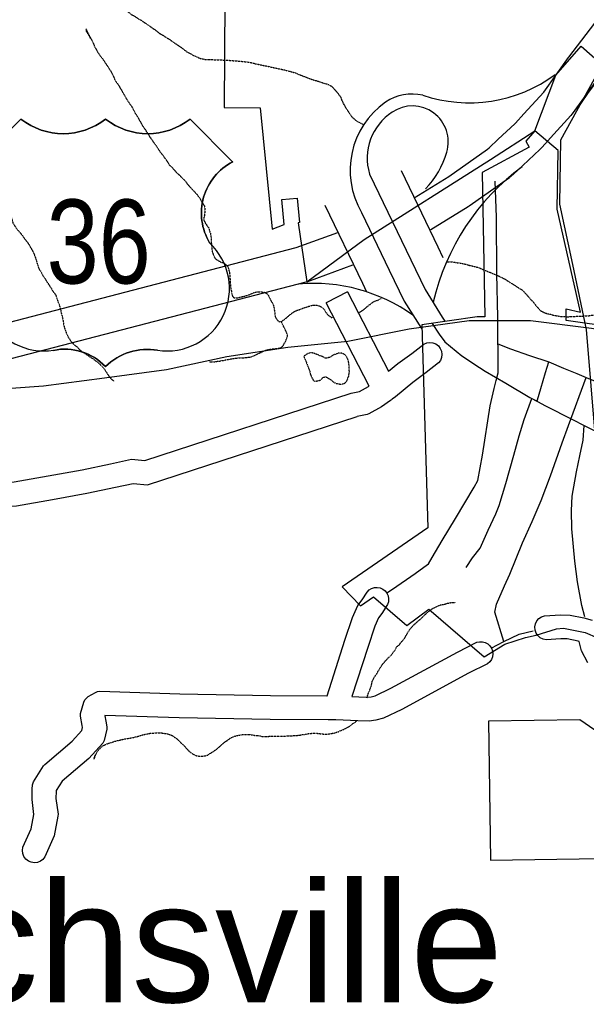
# Model space of a CAD drawing. Header units: feet. Extents: x -1605449 to -1594075, y -1717250 to -1708479.
# Tile 72 of 97: x -1596763 to -1596369, y -1717235 to -1716550. Entities that reach past the tile are written whole.
import ezdxf
from ezdxf.enums import TextEntityAlignment as Align

# ---------------------------------------------------------------- set-up
doc = ezdxf.new("R2010")
doc.units = ezdxf.units.FT
doc.header["$MEASUREMENT"] = 0
doc.linetypes.add('rr2', pattern=[0])
doc.linetypes.add('stream', pattern=[1.4, 0.7, -0.1, 0.1, -0.1, 0.1, -0.1, 0.1, -0.1])
for name, color, linetype in [('61', 7, 'Continuous'), ('62', 7, 'Continuous'), ('INCORPORATED', 4, 'Continuous'), ('MTEXT', 2, 'Continuous'), ('RAILROAD', 1, 'rr2'), ('RAMPS', 7, 'Continuous'), ('RT-MKR', 7, 'Continuous'), ('STATE_FEDERAL-RT', 2, 'Continuous'), ('STREET-RURAL', 14, 'Continuous'), ('STREET-URBAN', 15, 'Continuous'), ('TWP-RD', 6, 'Continuous'), ('WATERWAY', 14, 'stream')]:
    doc.layers.add(name, color=color, linetype=linetype)
doc.styles.add('ARIAL', font='arial.ttf')

# ---------------------------------------------------------------- blocks, each defined once
blk = doc.blocks.new('US3  _')
at = {"layer": '61', "color": 0, "linetype": 'Continuous'}
blk.add_lwpolyline([(-564.7, 887.9), (-873.8, 578.8), (-873.9, 578.7, -0.432186), (-706.6, -9.8), (-706.3, -10.1, 0.738096), (-328.5, -789.2), (-328.4, -790, -0.260744), (49.1, -908), (49.8, -907.9, -0.243707), (427.4, -789.9), (427.6, -789.2, 0.738096), (805.3, -10.1), (805.6, -9.8, -0.432186), (972.9, 578.7), (972.8, 578.8), (663.7, 887.9), (663.3, 888.5, -0.346154), (50, 888.5), (49, 888.5, -0.346154), (-564.2, 888.5)], format="xyb", close=True, dxfattribs=at)
at = {"layer": '61', "color": 0}
blk.add_point((56.9, 82.1), dxfattribs=at)
at = {"layer": '62', "color": 0, "linetype": 'Continuous'}
for p, q in [((-564.7, 887.9), (-873.8, 578.8)), ((972.8, 578.8), (663.7, 887.9))]:
    blk.add_line(p, q, dxfattribs=at)
for centre, radius, start, end in [((-257.6, 1278.3), 496, 231.81301, 308.18697), ((356.6, 1278.3), 496, 231.81301, 308.18697), ((-1067.1, 205.8), 420, 329.11751, 62.61081), ((1166.1, 205.8), 420, 117.38919, 210.88249), ((-397.3, -341.4), 453, 133.00455, 278.72816), ((496.3, -341.4), 453, 261.27184, 46.99545), ((-245, -1186.3), 405, 43.41772, 101.87423), ((352.5, -1213.3), 430, 79.96126, 134.74679)]:
    blk.add_arc(centre, radius, start, end, dxfattribs=at)

msp = doc.modelspace()

# ---------------------------------------------------------------- linework, layer by layer
at = {"layer": 'INCORPORATED', "flags": 128}
for points in [[(-1596620.53, -1716536.1), (-1596621.04, -1716611.02), (-1596595.96, -1716611.19), (-1596595.96, -1716611.19), (-1596587.65, -1716695.69), (-1596587.65, -1716695.69), (-1596579.28, -1716692.38), (-1596579.28, -1716692.38), (-1596580.97, -1716675.13), (-1596580.97, -1716675.13), (-1596570.19, -1716674.07), (-1596570.19, -1716674.07), (-1596568.52, -1716691.07), (-1596568.52, -1716691.07), (-1596569.52, -1716691.17), (-1596569.52, -1716691.17), (-1596563.47, -1716732.31), (-1596563.47, -1716732.31), (-1596523.64, -1716702.79), (-1596523.64, -1716702.79)], [(-1596523.64, -1716702.79), (-1596523.64, -1716702.79), (-1596435.58, -1716647.12), (-1596435.58, -1716647.12), (-1596404.77, -1716627.26), (-1596404.77, -1716627.26), (-1596390.17, -1716588.5), (-1596390.17, -1716588.5), (-1596372.63, -1716568.47), (-1596372.63, -1716568.47), (-1596345.81, -1716591.8)], [(-1596348.67, -1716763.96), (-1596382.95, -1716759.3), (-1596382.95, -1716759.3), (-1596382.99, -1716751.05), (-1596382.99, -1716751.05), (-1596372.99, -1716753.31), (-1596372.99, -1716753.31), (-1596389.25, -1716681.72), (-1596389.25, -1716681.72), (-1596388.62, -1716641), (-1596388.62, -1716641), (-1596404.77, -1716627.26), (-1596404.77, -1716627.26), (-1596411.02, -1716634.43), (-1596411.02, -1716634.43), (-1596408.72, -1716638.59), (-1596408.72, -1716638.59), (-1596441.53, -1716656.23), (-1596441.53, -1716656.23), (-1596439.73, -1716756.71), (-1596439.73, -1716756.71), (-1596445.07, -1716756.57), (-1596483.54, -1716762.3), (-1596483.54, -1716762.3), (-1596479.27, -1716903.38), (-1596538.9, -1716944.48), (-1596526.18, -1716957.77), (-1596517.06, -1716951.51), (-1596493.8, -1716971.4), (-1596478.5, -1716959.96), (-1596439.98, -1716993.03), (-1596439.98, -1716993.03), (-1596425.63, -1716984.27), (-1596411.22, -1716979.69), (-1596403.96, -1716978), (-1596403.96, -1716978), (-1596389.86, -1716973.62), (-1596384.92, -1716973.24), (-1596369.73, -1716976.28), (-1596352.69, -1716983.59)], [(-1596363.19, -1717044.07), (-1596373.45, -1717036.93), (-1596373.45, -1717036.93), (-1596437.16, -1717037.87), (-1596437.16, -1717037.87), (-1596435.73, -1717134.56), (-1596435.73, -1717134.56), (-1596297, -1717132.5)]]:
    msp.add_lwpolyline(points, dxfattribs=at)
at = {"layer": 'RAILROAD', "ltscale": 0.333, "flags": 128}
for points in [[(-1596355.9, -1716922.27), (-1596368.94, -1716765.51), (-1596378.43, -1716720.27), (-1596387.42, -1716678.38), (-1596386.76, -1716633.64), (-1596363.27, -1716591.24), (-1596323.8, -1716548.51), (-1596289.5, -1716504.11), (-1596273.84, -1716462.38), (-1596268.35, -1716420.65), (-1596266.01, -1716378.08), (-1596265.85, -1716335.85), (-1596278.67, -1716294.12), (-1596298.49, -1716251.39), (-1596329.63, -1716206.82), (-1596359.28, -1716163.09), (-1596388.75, -1716120.69), (-1596412.57, -1716074.95), (-1596441.55, -1716031.05), (-1596467.03, -1715989.32), (-1596498.17, -1715943.92), (-1596522.65, -1715901.85), (-1596549.8, -1715859.96), (-1596582.27, -1715818.23), (-1596606.26, -1715774.16), (-1596634.07, -1715730.93), (-1596665.38, -1715687.36), (-1596708.84, -1715654.98), (-1596751.81, -1715634.78), (-1596801.41, -1715622.04), (-1596801.42, -1715622.04), (-1596812.06, -1715619.37), (-1596854.41, -1715609.68), (-1596896.33, -1715596.16), (-1596938.41, -1715580.29), (-1596980.82, -1715556.41), (-1597023.4, -1715535.36), (-1597065.48, -1715511.99), (-1597110.06, -1715488.77), (-1597151.81, -1715461.72), (-1597194.05, -1715439.17), (-1597237.13, -1715420.97), (-1597280.05, -1715395.76), (-1597322.29, -1715373.71), (-1597366.71, -1715348.32), (-1597409.12, -1715314.26), (-1597451.86, -1715278.51), (-1597489.27, -1715235.76), (-1597517.82, -1715193.85), (-1597542.21, -1715150.76), (-1597563.24, -1715106.84), (-1597582.45, -1715061.91), (-1597608.66, -1715018.82), (-1597636.05, -1714976.74), (-1597678.46, -1714937.33), (-1597721.71, -1714914.95), (-1597765.62, -1714887.73), (-1597810.04, -1714866.01), (-1597856.62, -1714834.12), (-1597899.37, -1714790.86), (-1597918.74, -1714747.95), (-1597934.1, -1714706.2), (-1597957.48, -1714663.44), (-1597977.68, -1714620.86), (-1597995.21, -1714577.27), (-1598016.42, -1714532.68), (-1598036.29, -1714488.59), (-1598057.16, -1714446.67), (-1598077.21, -1714401.91), (-1598099.24, -1714359.16), (-1598117.11, -1714316.24), (-1598135.81, -1714273.99), (-1598155.68, -1714230.74), (-1598176.56, -1714188.82), (-1598205.77, -1714146.06), (-1598229.82, -1714103.48), (-1598262.05, -1714060.9), (-1598291.77, -1714016.31), (-1598333.18, -1713974.56), (-1598375.42, -1713962.36), (-1598417.67, -1713976.39), (-1598460.92, -1713981.06), (-1598503, -1713974.72), (-1598551.92, -1713966.54), (-1598597.84, -1713961.86), (-1598640.59, -1713952.51), (-1598682.33, -1713938.98), (-1598724.08, -1713928.29), (-1598767.99, -1713909.42), (-1598811.74, -1713890.55), (-1598855.32, -1713850.64), (-1598887.71, -1713806.71), (-1598921.45, -1713763.46), (-1598953.34, -1713720.87), (-1598990.24, -1713676.28), (-1599019.3, -1713633.7), (-1599050.86, -1713589.61), (-1599071.56, -1713546.37), (-1599071.56, -1713546.37), (-1599095.08, -1713503.22), (-1599111.45, -1713460.75), (-1599130.67, -1713409.63), (-1599149.89, -1713367.33), (-1599166.59, -1713323.7), (-1599179.29, -1713281.4), (-1599215.22, -1713235.93), (-1599263.18, -1713191.97), (-1599306.46, -1713150), (-1599336.7, -1713106.87), (-1599364.6, -1713064.74), (-1599382.15, -1713015.27), (-1599401.37, -1712972.31), (-1599418.08, -1712927.51), (-1599441.47, -1712884.38), (-1599465.03, -1712839.91), (-1599494.94, -1712791.95), (-1599515.66, -1712749.65), (-1599538.39, -1712706.02), (-1599565.29, -1712663.55), (-1599581.83, -1712620.42), (-1599595.7, -1712577.79), (-1599606.9, -1712535.49), (-1599623.6, -1712492.52), (-1599637.14, -1712446.56), (-1599647.17, -1712402.76), (-1599658.53, -1712355.97), (-1599670.39, -1712310.17), (-1599686.1, -1712266.87), (-1599696.12, -1712223.91), (-1599714, -1712180.77), (-1599724.7, -1712137.48), (-1599744.13, -1712099.77), (-1599744.13, -1712099.77), (-1599756.82, -1712070.75), (-1599770.36, -1712028.56), (-1599777.88, -1711985.86), (-1599786.71, -1711941.67), (-1599794.55, -1711894.81), (-1599798.05, -1711851.45), (-1599802.88, -1711806.08), (-1599808.89, -1711763.06), (-1599815.89, -1711721.36), (-1599823.89, -1711677.33), (-1599836.23, -1711633.64), (-1599840.9, -1711591.28), (-1599844.9, -1711548.92), (-1599855.24, -1711506.89), (-1599873.41, -1711461.03), (-1599897.58, -1711418.5), (-1599930.76, -1711372.14), (-1599962.44, -1711328.44), (-1599995.95, -1711284.58), (-1600028.13, -1711240.05), (-1600063.48, -1711196.69), (-1600097.32, -1711153.5), (-1600134.5, -1711107.97), (-1600168.68, -1711064.44), (-1600201.86, -1711021.41), (-1600235.87, -1710979.22), (-1600263.21, -1710931.52), (-1600289.05, -1710887.33), (-1600305.23, -1710842.97), (-1600322.57, -1710799.1), (-1600337.4, -1710757.41), (-1600341.74, -1710712.21), (-1600355.08, -1710668.35), (-1600365.25, -1710625.16), (-1600373.08, -1710582.13), (-1600381.75, -1710540.44), (-1600390.26, -1710498.41), (-1600400.59, -1710452.38), (-1600415.1, -1710407.02), (-1600430.6, -1710365.32), (-1600449.28, -1710323.46), (-1600476.12, -1710280.77), (-1600768.54, -1709770.43), (-1600768.54, -1709770.43), (-1600861.62, -1709602.94), (-1600888.56, -1709560.2), (-1600915.16, -1709517.13), (-1600938.94, -1709474.55), (-1600969.04, -1709426.3), (-1600989.82, -1709381.9), (-1601012.6, -1709335.98), (-1601038.21, -1709292.58), (-1601079.28, -1709249.17), (-1601123.35, -1709219.62), (-1601165.42, -1709194.58), (-1601185.7, -1709183.06)], [(-1596788.66, -1716807.6), (-1596746.65, -1716804.57), (-1596704.18, -1716799.06), (-1596661.05, -1716793.39), (-1596619.08, -1716784.21), (-1596576.78, -1716777.7), (-1596534.98, -1716773.52), (-1596492.34, -1716765.01), (-1596450.54, -1716759.17), (-1596407.74, -1716759.17), (-1596365.44, -1716764.51), (-1596322.64, -1716772.19), (-1596278.17, -1716772.35), (-1596235.54, -1716774.19), (-1596189.74, -1716778.2), (-1596147.6, -1716777.7), (-1596104.3, -1716779.2), (-1596058.01, -1716781.2), (-1596015.87, -1716782.54), (-1595973.4, -1716786.54), (-1595931.1, -1716785.54), (-1595888.8, -1716789.55), (-1595846.5, -1716796.06), (-1595804.7, -1716798.39), (-1595762.23, -1716800.23), (-1595715.27, -1716793.89), (-1595672.8, -1716785.37), (-1595629.33, -1716765.84), (-1595586.7, -1716727.79), (-1595552.56, -1716685.89), (-1595512.42, -1716642.16), (-1595470.45, -1716602.26), (-1595428.65, -1716571.55), (-1595385.85, -1716555.19), (-1595342.55, -1716554.85), (-1595298.25, -1716564.7), (-1595254.95, -1716570.04), (-1595205.66, -1716568.54), (-1595161.69, -1716572.38), (-1595119.22, -1716582.06), (-1595076.09, -1716584.9), (-1595034.28, -1716583.06), (-1594983.32, -1716583.73), (-1594939.86, -1716586.57), (-1594896.39, -1716590.58), (-1594853.42, -1716591.08), (-1594810.62, -1716595.08), (-1594766.32, -1716605.26), (-1594723.85, -1716621.79), (-1594681.89, -1716639.48), (-1594638.92, -1716656.84), (-1594595.12, -1716671.87), (-1594552.65, -1716689.23), (-1594509.85, -1716707.09), (-1594465.55, -1716726.28), (-1594423.08, -1716745.98), (-1594386.04, -1716759.63)], [(-1596788.66, -1716807.6), (-1596746.65, -1716804.57), (-1596704.18, -1716799.06), (-1596661.05, -1716793.39), (-1596619.08, -1716784.21), (-1596576.78, -1716777.7), (-1596534.98, -1716773.52), (-1596492.34, -1716765.01), (-1596450.54, -1716759.17), (-1596407.74, -1716759.17), (-1596365.44, -1716764.51), (-1596322.64, -1716772.19), (-1596278.17, -1716772.35), (-1596235.54, -1716774.19), (-1596189.74, -1716778.2), (-1596147.6, -1716777.7), (-1596104.3, -1716779.2), (-1596058.01, -1716781.2), (-1596015.87, -1716782.54), (-1595973.4, -1716786.54), (-1595931.1, -1716785.54), (-1595888.8, -1716789.55), (-1595846.5, -1716796.06), (-1595804.7, -1716798.39), (-1595762.23, -1716800.23), (-1595715.27, -1716793.89), (-1595672.8, -1716785.37), (-1595629.33, -1716765.84), (-1595586.7, -1716727.79), (-1595552.56, -1716685.89), (-1595512.42, -1716642.16), (-1595470.45, -1716602.26), (-1595428.65, -1716571.55), (-1595385.85, -1716555.19), (-1595342.55, -1716554.85), (-1595298.25, -1716564.7), (-1595254.95, -1716570.04), (-1595205.66, -1716568.54), (-1595161.69, -1716572.38), (-1595119.22, -1716582.06), (-1595076.09, -1716584.9), (-1595034.28, -1716583.06), (-1594983.32, -1716583.73), (-1594939.86, -1716586.57), (-1594896.39, -1716590.58), (-1594853.42, -1716591.08), (-1594810.62, -1716595.08), (-1594766.32, -1716605.26), (-1594723.85, -1716621.79), (-1594681.89, -1716639.48), (-1594638.92, -1716656.84), (-1594595.12, -1716671.87), (-1594552.65, -1716689.23), (-1594509.85, -1716707.09), (-1594465.55, -1716726.28), (-1594423.08, -1716745.98), (-1594386.04, -1716759.63)], [(-1596788.66, -1716807.6), (-1596746.65, -1716804.57), (-1596704.18, -1716799.06), (-1596661.05, -1716793.39), (-1596619.08, -1716784.21), (-1596576.78, -1716777.7), (-1596534.98, -1716773.52), (-1596492.34, -1716765.01), (-1596450.54, -1716759.17), (-1596407.74, -1716759.17), (-1596365.44, -1716764.51), (-1596322.64, -1716772.19), (-1596278.17, -1716772.35), (-1596235.54, -1716774.19), (-1596189.74, -1716778.2), (-1596147.6, -1716777.7), (-1596104.3, -1716779.2), (-1596058.01, -1716781.2), (-1596015.87, -1716782.54), (-1595973.4, -1716786.54), (-1595931.1, -1716785.54), (-1595888.8, -1716789.55), (-1595846.5, -1716796.06), (-1595804.7, -1716798.39), (-1595762.23, -1716800.23), (-1595715.27, -1716793.89), (-1595672.8, -1716785.37), (-1595629.33, -1716765.84), (-1595586.7, -1716727.79), (-1595552.56, -1716685.89), (-1595512.42, -1716642.16), (-1595470.45, -1716602.26), (-1595428.65, -1716571.55), (-1595385.85, -1716555.19), (-1595342.55, -1716554.85), (-1595298.25, -1716564.7), (-1595254.95, -1716570.04), (-1595205.66, -1716568.54), (-1595161.69, -1716572.38), (-1595119.22, -1716582.06), (-1595076.09, -1716584.9), (-1595034.28, -1716583.06), (-1594983.32, -1716583.73), (-1594939.86, -1716586.57), (-1594896.39, -1716590.58), (-1594853.42, -1716591.08), (-1594810.62, -1716595.08), (-1594766.32, -1716605.26), (-1594723.85, -1716621.79), (-1594681.89, -1716639.48), (-1594638.92, -1716656.84), (-1594595.12, -1716671.87), (-1594552.65, -1716689.23), (-1594509.85, -1716707.09), (-1594465.55, -1716726.28), (-1594423.08, -1716745.98), (-1594386.04, -1716759.63)], [(-1596788.66, -1716807.6), (-1596746.65, -1716804.57), (-1596704.18, -1716799.06), (-1596661.05, -1716793.39), (-1596619.08, -1716784.21), (-1596576.78, -1716777.7), (-1596534.98, -1716773.52), (-1596492.34, -1716765.01), (-1596450.54, -1716759.17), (-1596407.74, -1716759.17), (-1596365.44, -1716764.51), (-1596322.64, -1716772.19), (-1596278.17, -1716772.35), (-1596235.54, -1716774.19), (-1596189.74, -1716778.2), (-1596147.6, -1716777.7), (-1596104.3, -1716779.2), (-1596058.01, -1716781.2), (-1596015.87, -1716782.54), (-1595973.4, -1716786.54), (-1595931.1, -1716785.54), (-1595888.8, -1716789.55), (-1595846.5, -1716796.06), (-1595804.7, -1716798.39), (-1595762.23, -1716800.23), (-1595715.27, -1716793.89), (-1595672.8, -1716785.37), (-1595629.33, -1716765.84), (-1595586.7, -1716727.79), (-1595552.56, -1716685.89), (-1595512.42, -1716642.16), (-1595470.45, -1716602.26), (-1595428.65, -1716571.55), (-1595385.85, -1716555.19), (-1595342.55, -1716554.85), (-1595298.25, -1716564.7), (-1595254.95, -1716570.04), (-1595205.66, -1716568.54), (-1595161.69, -1716572.38), (-1595119.22, -1716582.06), (-1595076.09, -1716584.9), (-1595034.28, -1716583.06), (-1594983.32, -1716583.73), (-1594939.86, -1716586.57), (-1594896.39, -1716590.58), (-1594853.42, -1716591.08), (-1594810.62, -1716595.08), (-1594766.32, -1716605.26), (-1594723.85, -1716621.79), (-1594681.89, -1716639.48), (-1594638.92, -1716656.84), (-1594595.12, -1716671.87), (-1594552.65, -1716689.23), (-1594509.85, -1716707.09), (-1594465.55, -1716726.28), (-1594423.08, -1716745.98), (-1594386.04, -1716759.63)]]:
    msp.add_lwpolyline(points, dxfattribs=at)
at = {"layer": 'RAMPS', "color": 7, "linetype": 'Continuous'}
for centre, radius, start, end in [((-1596153.6, -1716756.31), 264.59, 99.77408, 147.14899), ((-1596450.53, -1716506.96), 100.83, 251.30389, 306.398), ((-1596490.08, -1716635.01), 33.33, 77.47041, 123.92956), ((-1596475.54, -1716654.76), 57.85, 124.96152, 210.39288), ((-1596490.08, -1716635.01), 25, 343.41328, 124.01903), ((-1596483.29, -1716646.33), 38.18, 122.95933, 196.78702), ((-1596524.75, -1716625.16), 61.04, 315.91073, 343.84005), ((-1596316.52, -1716783.83), 163.46, 126.4478, 166.77655), ((-1596558.67, -1716852.51), 119.08, 54.57903, 95.01487)]:
    msp.add_arc(centre, radius, start, end, dxfattribs=at)
at = {"layer": 'STATE_FEDERAL-RT', "flags": 128}
for points in [[(-1596488.79, -1716673.87), (-1596464.64, -1716659.1), (-1596437.66, -1716639.98), (-1596436.67, -1716639.06), (-1596436.66, -1716639.06), (-1596430.25, -1716633.1), (-1596418.78, -1716622.42), (-1596418.26, -1716621.85), (-1596418.26, -1716621.85), (-1596418.26, -1716621.85), (-1596412.45, -1716615.46), (-1596412.44, -1716615.45), (-1596398.67, -1716600.31), (-1596381.36, -1716576.27), (-1596381.31, -1716576.23), (-1596381.15, -1716575.99), (-1596354.11, -1716540.63), (-1596328.9, -1716502.66), (-1596307.81, -1716468.91), (-1596307.73, -1716468.84), (-1596307.08, -1716467.87), (-1596294.16, -1716451.21), (-1596293.16, -1716450.34)], [(-1596361.18, -1716591.03), (-1596378.81, -1716615.5), (-1596379.06, -1716615.73), (-1596379.7, -1716616.6), (-1596393.95, -1716632.27), (-1596393.95, -1716632.27), (-1596399.76, -1716638.66), (-1596399.76, -1716638.66), (-1596400.63, -1716639.62), (-1596401.03, -1716639.94), (-1596401.37, -1716640.37), (-1596413.23, -1716651.4), (-1596419.64, -1716657.36), (-1596419.64, -1716657.36), (-1596421.24, -1716658.85), (-1596422.26, -1716659.61), (-1596422.53, -1716659.9), (-1596450.53, -1716679.75), (-1596451.2, -1716680.18), (-1596451.24, -1716680.21), (-1596477.2, -1716696.08)], [(-1596519.85, -1716657.36), (-1596491.08, -1716716.95), (-1596481.08, -1716737.69), (-1596469.2, -1716756.8), (-1596467.38, -1716759.7)], [(-1596497.81, -1716654.97), (-1596472.31, -1716707.91), (-1596468.74, -1716715.32)], [(-1596550.98, -1716679.01), (-1596524.86, -1716733.23), (-1596522, -1716739.16)], [(-1596525.44, -1716684.03), (-1596506.09, -1716724.18), (-1596495.71, -1716745.74), (-1596483.8, -1716764.88)], [(-1596856.05, -1716779.3), (-1596812.72, -1716770.64), (-1596792.72, -1716766.08), (-1596571.01, -1716708.54), (-1596541.99, -1716697.9)], [(-1596531.65, -1716720.73), (-1596562.98, -1716732.23), (-1596563.47, -1716732.31), (-1596564.15, -1716732.59), (-1596786.6, -1716790.32), (-1596786.81, -1716790.35), (-1596786.96, -1716790.41), (-1596807.33, -1716795.05), (-1596807.54, -1716795.07), (-1596807.66, -1716795.12), (-1596846.22, -1716802.83)]]:
    msp.add_lwpolyline(points, dxfattribs=at)
at = {"layer": 'STREET-RURAL'}
msp.add_lwpolyline([(-1596435.16, -1716987.08), (-1596426.31, -1716982.41), (-1596415.76, -1716977.33), (-1596405.9, -1716975.03)], dxfattribs=at)
at = {"layer": 'STREET-URBAN'}
for points in [[(-1596507.91, -1716948.68), (-1596503.81, -1716946.05), (-1596488.16, -1716935.25), (-1596481.99, -1716930.84), (-1596478.8, -1716928.35), (-1596476.22, -1716924.11), (-1596469.2, -1716912.24), (-1596460.01, -1716896.96), (-1596447.13, -1716875.1), (-1596444.58, -1716870.54), (-1596441.31, -1716852.84), (-1596435.9, -1716818.49), (-1596433.08, -1716806.48), (-1596431.77, -1716800.92), (-1596430.34, -1716795.56), (-1596430.67, -1716756.88), (-1596431.17, -1716726.64), (-1596431.43, -1716687.38), (-1596432.37, -1716662.32)], [(-1596476.27, -1716761.22), (-1596471.49, -1716768.81), (-1596467.42, -1716773.99), (-1596455.59, -1716783.69), (-1596443.43, -1716791.94), (-1596439.34, -1716794.48), (-1596424.9, -1716802.82), (-1596408.31, -1716812.67), (-1596405.57, -1716814.18), (-1596397.35, -1716818.59), (-1596378.71, -1716828.04), (-1596370.49, -1716832.15), (-1596348.16, -1716843.25)], [(-1596430.51, -1716775.36), (-1596421.79, -1716778.95), (-1596408.53, -1716783.65), (-1596395.06, -1716787.9), (-1596384.86, -1716792.25), (-1596375.62, -1716796.17), (-1596369.07, -1716798.77), (-1596358.15, -1716803.33), (-1596348.92, -1716806.74), (-1596337.66, -1716811.47), (-1596328.76, -1716814.88), (-1596313.48, -1716820.9), (-1596293.02, -1716827.2), (-1596286.47, -1716828.28), (-1596282.47, -1716828.82), (-1596272.37, -1716834.16), (-1596246.36, -1716842.74), (-1596233.27, -1716847.28), (-1596219.18, -1716851.8), (-1596198.87, -1716859.11), (-1596175.88, -1716866.38), (-1596158.95, -1716870.54)], [(-1596452.56, -1716931.04), (-1596448.28, -1716924.31), (-1596442.84, -1716917.57), (-1596437.28, -1716905.14), (-1596432.06, -1716893.56), (-1596429.61, -1716887.85), (-1596425.09, -1716872.6), (-1596419.45, -1716852.82), (-1596415.75, -1716839.42), (-1596412.19, -1716828.02), (-1596406.81, -1716813.54), (-1596403.92, -1716815.09), (-1596402.97, -1716814.38), (-1596400.55, -1716806.5), (-1596397.32, -1716795.27), (-1596395.06, -1716787.9)], [(-1596426.31, -1716982.41), (-1596432.71, -1716962.02), (-1596431.58, -1716956.6), (-1596426.04, -1716943.85), (-1596422.29, -1716935.53), (-1596413.49, -1716913.88), (-1596406.62, -1716899.1), (-1596400.43, -1716884.33), (-1596393.92, -1716867.22), (-1596385.81, -1716844.23), (-1596381.42, -1716832.32), (-1596369.07, -1716798.77)], [(-1596369.99, -1716965.25), (-1596372.09, -1716957.48), (-1596375.04, -1716940.92), (-1596376.9, -1716926.55), (-1596378.97, -1716904.1), (-1596379.28, -1716891.32), (-1596378.92, -1716881.34), (-1596375.93, -1716864.57), (-1596373.45, -1716853.44), (-1596371.11, -1716842.51), (-1596370.49, -1716832.15)]]:
    msp.add_lwpolyline(points, dxfattribs=at)
at = {"layer": 'TWP-RD'}
msp.add_line((-1596535.15, -1716739.34), (-1596549.96, -1716746.99), dxfattribs=at)
for points in [[(-1596535.15, -1716739.34), (-1596506.63, -1716794.55), (-1596500.09, -1716789.1), (-1596490.51, -1716782.08), (-1596482.1, -1716775.56), (-1596480.07, -1716774.72), (-1596477.9, -1716774.42), (-1596475.72, -1716774.69), (-1596473.69, -1716775.52), (-1596471.95, -1716776.85), (-1596470.6, -1716778.59), (-1596469.75, -1716780.61), (-1596469.46, -1716782.78), (-1596469.73, -1716784.96), (-1596470.56, -1716786.99), (-1596471.89, -1716788.74), (-1596480.48, -1716795.39), (-1596489.82, -1716802.24), (-1596501.79, -1716812.21), (-1596504.1, -1716813.89), (-1596504.57, -1716814.31), (-1596504.99, -1716814.53), (-1596505.38, -1716814.81), (-1596511.58, -1716819.29), (-1596520.4, -1716824.08), (-1596521.55, -1716824.5), (-1596528.37, -1716825.92)], [(-1596532.66, -1716809.79), (-1596526.75, -1716808.56), (-1596520.48, -1716805.15), (-1596520.06, -1716804.86), (-1596549.96, -1716746.99)], [(-1596845.87, -1716864.74), (-1596842.43, -1716864.15), (-1596834.03, -1716862.27), (-1596824.47, -1716862.56), (-1596811.22, -1716864.57), (-1596798.46, -1716868.42), (-1596782.49, -1716871.86), (-1596767.23, -1716871.38), (-1596743.47, -1716867.19), (-1596719.75, -1716863.03), (-1596700.06, -1716858.85), (-1596685.39, -1716855.64), (-1596676.28, -1716856.53), (-1596532.66, -1716809.79)], [(-1596841.69, -1716881.07), (-1596832.43, -1716879), (-1596825.98, -1716879.19), (-1596814.9, -1716880.87), (-1596802.63, -1716884.57), (-1596784.01, -1716888.58), (-1596765.51, -1716888), (-1596740.58, -1716883.6), (-1596716.59, -1716879.4), (-1596696.55, -1716875.15), (-1596684.4, -1716872.49), (-1596674.43, -1716873.46), (-1596528.37, -1716825.92)], [(-1596527.3, -1717021.04), (-1596521.14, -1717021.19), (-1596518.7, -1717020.84), (-1596515.87, -1717020.14), (-1596504.97, -1717014.89), (-1596458.68, -1716989.82), (-1596445.29, -1716983.03), (-1596443.32, -1716982.58), (-1596441.3, -1716982.61), (-1596439.34, -1716983.12), (-1596437.56, -1716984.08), (-1596436.07, -1716985.45), (-1596434.94, -1716987.13), (-1596434.25, -1716989.03), (-1596434.03, -1716991.04), (-1596434.31, -1716993.05), (-1596435.05, -1716994.93), (-1596436.22, -1716996.58), (-1596437.76, -1716997.9), (-1596450.94, -1717004.58), (-1596497.39, -1717029.74), (-1596510.18, -1717035.89), (-1596515.49, -1717037.22), (-1596520.16, -1717037.89), (-1596527.9, -1717037.7), (-1596543.34, -1717036.97), (-1596543.94, -1717037), (-1596544.19, -1717036.95), (-1596548.57, -1717036.91), (-1596589.04, -1717036.66), (-1596652.27, -1717035.49), (-1596703.96, -1717033.86), (-1596704.08, -1717034.27), (-1596703.42, -1717037.89), (-1596703.42, -1717037.89), (-1596702.71, -1717041.85), (-1596702.74, -1717043.5), (-1596704.44, -1717051.24), (-1596705.45, -1717053.19), (-1596715.15, -1717063.82), (-1596733.67, -1717079.55), (-1596737.87, -1717086.15), (-1596737.88, -1717086.6), (-1596738.04, -1717091.55), (-1596736.62, -1717102.58), (-1596736.66, -1717103.93), (-1596739.37, -1717117.71), (-1596745.75, -1717132.3), (-1596747.12, -1717134.02), (-1596748.89, -1717135.32), (-1596750.93, -1717136.12), (-1596753.11, -1717136.36), (-1596755.28, -1717136.03), (-1596757.29, -1717135.15), (-1596759.01, -1717133.78), (-1596760.31, -1717132.02), (-1596761.11, -1717129.97), (-1596761.35, -1717127.79), (-1596761.02, -1717125.62), (-1596755.37, -1717112.7), (-1596753.41, -1717102.7), (-1596754.74, -1717092.36), (-1596754.58, -1717087.24), (-1596754.51, -1717085.16), (-1596754.42, -1717082.21), (-1596753.75, -1717080.06), (-1596746.72, -1717069.01), (-1596745.9, -1717068.07), (-1596726.75, -1717051.8), (-1596720, -1717044.41), (-1596719.55, -1717042.36), (-1596719.82, -1717040.85), (-1596719.82, -1717040.85), (-1596721, -1717034.37), (-1596720.9, -1717032.45), (-1596718.62, -1717024.55), (-1596717.89, -1717023.13), (-1596716.91, -1717021.87), (-1596715.7, -1717020.81), (-1596710.51, -1717017.82), (-1596709.05, -1717017.31), (-1596707.53, -1717017.08), (-1596651.86, -1717018.83), (-1596588.84, -1717019.99), (-1596549.54, -1717020.23), (-1596549.51, -1717020.23), (-1596549.41, -1717020.23), (-1596536.94, -1716981.45), (-1596531.75, -1716965.78), (-1596528.03, -1716957.39), (-1596524.88, -1716953.42), (-1596521.62, -1716948.05), (-1596520.18, -1716946.63), (-1596518.45, -1716945.59), (-1596516.51, -1716944.99), (-1596514.49, -1716944.87), (-1596512.5, -1716945.24), (-1596510.66, -1716946.08), (-1596509.07, -1716947.33)], [(-1596509.07, -1716947.33), (-1596507.83, -1716948.93), (-1596507, -1716950.78), (-1596506.64, -1716952.77), (-1596506.77, -1716954.79), (-1596507.38, -1716956.72), (-1596511.19, -1716962.98), (-1596513.66, -1716966.08), (-1596516.18, -1716971.78), (-1596521.09, -1716986.62), (-1596532.09, -1717020.82), (-1596527.3, -1717021.04)], [(-1596367.99, -1716997.25), (-1596372.41, -1716988.98), (-1596374.08, -1716982.46), (-1596374.66, -1716982.3), (-1596382.29, -1716980.67), (-1596386.63, -1716980.5), (-1596396.93, -1716981.21), (-1596399.08, -1716980.79), (-1596401.05, -1716979.83), (-1596402.71, -1716978.39), (-1596403.93, -1716976.57), (-1596404.65, -1716974.49), (-1596404.8, -1716972.3), (-1596404.38, -1716970.15), (-1596403.41, -1716968.18), (-1596401.97, -1716966.52), (-1596400.15, -1716965.3), (-1596398.08, -1716964.59), (-1596386.89, -1716963.81), (-1596380.21, -1716964.07), (-1596370.73, -1716966.1), (-1596364.9, -1716967.68)]]:
    msp.add_lwpolyline(points, dxfattribs=at)
at = {"layer": 'WATERWAY', "ltscale": 0.5, "flags": 128}
for points in [[(-1596714.51, -1716502.65), (-1596712.81, -1716504.97), (-1596714.17, -1716503.49), (-1596712.81, -1716504.97), (-1596711.11, -1716506.79), (-1596709.59, -1716508.44), (-1596708.4, -1716509.76), (-1596707.21, -1716511.42), (-1596705.85, -1716513.24), (-1596704.82, -1716515.06), (-1596703.62, -1716517.22), (-1596702.25, -1716519.54), (-1596700.89, -1716521.53), (-1596699.52, -1716523.52), (-1596697.99, -1716525.5), (-1596696.96, -1716527.49), (-1596695.93, -1716529.49), (-1596695.24, -1716531.32), (-1596694.71, -1716533.15), (-1596694.19, -1716534.48), (-1596693.84, -1716535.48), (-1596693.66, -1716536.48), (-1596693.31, -1716537.81), (-1596692.62, -1716539.14), (-1596691.94, -1716540.47), (-1596690.92, -1716541.79), (-1596689.9, -1716542.95), (-1596688.89, -1716543.6), (-1596688.04, -1716544.43), (-1596686.86, -1716545.25), (-1596685.85, -1716546.24), (-1596684.16, -1716547.05), (-1596682.48, -1716548.2), (-1596680.79, -1716549.34), (-1596678.94, -1716550.32), (-1596677.26, -1716551.47), (-1596675.4, -1716552.62), (-1596673.89, -1716553.6), (-1596672.37, -1716554.75), (-1596670.85, -1716555.9), (-1596669.33, -1716556.88), (-1596667.81, -1716558.03), (-1596665.96, -1716559.51), (-1596664.44, -1716560.33), (-1596663.43, -1716560.99), (-1596662.42, -1716561.64), (-1596661.41, -1716562.3), (-1596660.06, -1716563.11), (-1596658.54, -1716564.1), (-1596652.3, -1716568.36), (-1596649.77, -1716570.17), (-1596647.07, -1716572.31), (-1596644.38, -1716573.61), (-1596642.53, -1716574.75), (-1596641.02, -1716575.4), (-1596640.01, -1716575.89), (-1596639, -1716576.38), (-1596637.82, -1716576.87), (-1596636.49, -1716577.18), (-1596634.98, -1716577.5), (-1596633.64, -1716577.65), (-1596632.14, -1716577.63), (-1596630.63, -1716577.77), (-1596628.63, -1716577.75), (-1596627.12, -1716577.9), (-1596625.45, -1716577.88), (-1596623.95, -1716578.02), (-1596622.28, -1716578), (-1596620.44, -1716578.15), (-1596618.27, -1716578.12), (-1596616.09, -1716578.42), (-1596613.59, -1716578.56), (-1596610.58, -1716578.85), (-1596608.07, -1716578.99), (-1596605.73, -1716579.29), (-1596601.88, -1716579.91), (-1596598.86, -1716580.71), (-1596595.85, -1716581.34), (-1596592.83, -1716581.97), (-1596590.49, -1716582.44), (-1596588.48, -1716582.91), (-1596586.47, -1716583.39), (-1596584.79, -1716583.7), (-1596582.78, -1716584.18), (-1596580.27, -1716584.65), (-1596577.59, -1716585.28), (-1596574.07, -1716586.24), (-1596571.39, -1716587.04), (-1596568.7, -1716588.17), (-1596565.85, -1716589.3), (-1596563.33, -1716590.27), (-1596560.81, -1716591.25), (-1596558.8, -1716591.89), (-1596557.46, -1716592.21), (-1596556.45, -1716592.53), (-1596554.94, -1716593.01), (-1596553.6, -1716593.49), (-1596551.75, -1716594.14), (-1596550.75, -1716594.46), (-1596549.74, -1716594.61), (-1596548.4, -1716595.1), (-1596548.4, -1716595.1), (-1596547.22, -1716595.75), (-1596546.38, -1716596.24), (-1596545.37, -1716597.06), (-1596544.69, -1716597.89), (-1596543.84, -1716598.88), (-1596542.82, -1716600.04), (-1596541.97, -1716601.03), (-1596541.12, -1716602.19), (-1596540.44, -1716603.01), (-1596539.76, -1716604.18), (-1596539.4, -1716605.68), (-1596538.71, -1716607), (-1596538.02, -1716608.5), (-1596537.34, -1716609.49), (-1596536.83, -1716610.66), (-1596535.97, -1716611.98), (-1596534.95, -1716613.47), (-1596534.1, -1716614.8), (-1596533.24, -1716616.12), (-1596532.22, -1716617.45), (-1596531.21, -1716618.44), (-1596530.02, -1716619.59), (-1596528.17, -1716620.91), (-1596526.82, -1716621.56), (-1596525.48, -1716622.21), (-1596524.13, -1716623.02), (-1596523.68, -1716623.17)], [(-1596717.26, -1716556.33), (-1596713.83, -1716563.14), (-1596717.08, -1716557.5), (-1596713.83, -1716563.14), (-1596712.46, -1716565.63), (-1596711.25, -1716568.46), (-1596709.02, -1716572.6), (-1596707.49, -1716574.92), (-1596705.96, -1716576.74), (-1596702.89, -1716581.22), (-1596701.86, -1716582.87), (-1596700.84, -1716584.53), (-1596699.81, -1716586.02), (-1596698.96, -1716587.68), (-1596697.93, -1716589.67), (-1596696.72, -1716592.67), (-1596694.85, -1716594.98), (-1596693.48, -1716597.3), (-1596692.11, -1716599.63), (-1596690.57, -1716602.28), (-1596689.03, -1716605.1), (-1596687.32, -1716607.75), (-1596685.62, -1716610.07), (-1596684.25, -1716612.39), (-1596682.88, -1716615.05), (-1596681.17, -1716617.7), (-1596679.63, -1716620.52), (-1596677.57, -1716624.17), (-1596675.87, -1716626.49), (-1596674.33, -1716628.98), (-1596672.79, -1716631.46), (-1596671.09, -1716633.95), (-1596669.39, -1716636.26), (-1596667.68, -1716638.75), (-1596665.97, -1716641.4), (-1596664.1, -1716643.72), (-1596662.57, -1716645.87), (-1596660.87, -1716648.19), (-1596659.16, -1716651.01), (-1596657.13, -1716652.82), (-1596655.6, -1716654.64), (-1596654.08, -1716656.29), (-1596652.38, -1716657.94), (-1596650.86, -1716659.42), (-1596649.34, -1716660.91), (-1596647.98, -1716662.39), (-1596646.62, -1716664.21), (-1596644.92, -1716666.2), (-1596643.05, -1716668.18), (-1596641.53, -1716669.83), (-1596640, -1716671.48), (-1596639.15, -1716672.64), (-1596638.13, -1716673.96), (-1596637.27, -1716675.46), (-1596636.42, -1716676.95), (-1596635.39, -1716678.61), (-1596634.72, -1716679.44), (-1596634.35, -1716681.77), (-1596634.78, -1716686.45), (-1596635.26, -1716688.13), (-1596635.24, -1716689.3), (-1596634.56, -1716690.63), (-1596634.04, -1716691.63), (-1596633.02, -1716692.95), (-1596632.51, -1716693.78), (-1596631.83, -1716694.6), (-1596631.3, -1716696.6), (-1596630.6, -1716698.6), (-1596630.24, -1716700.6), (-1596630.05, -1716702.44), (-1596630.04, -1716703.27), (-1596630.03, -1716704.11), (-1596630.01, -1716704.94), (-1596629.82, -1716706.78), (-1596629.64, -1716707.78), (-1596629.62, -1716708.95), (-1596629.44, -1716710.12), (-1596629.26, -1716711.28), (-1596628.91, -1716712.45), (-1596628.56, -1716713.61), (-1596628.04, -1716714.78), (-1596627.53, -1716715.61), (-1596626.85, -1716716.43), (-1596625.67, -1716717.25), (-1596623.31, -1716718.56), (-1596621.97, -1716719.04), (-1596621.13, -1716719.37), (-1596619.78, -1716720.35), (-1596618.43, -1716721.67), (-1596617.9, -1716723.5), (-1596617.54, -1716725), (-1596617.19, -1716726.67), (-1596616.99, -1716728.5), (-1596616.97, -1716730.18), (-1596616.78, -1716731.84), (-1596616.76, -1716733.18), (-1596616.57, -1716734.52), (-1596616.56, -1716735.85), (-1596616.37, -1716737.19), (-1596616.01, -1716738.69), (-1596615.83, -1716740.19), (-1596615.83, -1716740.19), (-1596615.48, -1716741.19), (-1596615.3, -1716742.19), (-1596614.28, -1716743.34), (-1596613.28, -1716743.5), (-1596611.44, -1716743.47), (-1596609.94, -1716742.95), (-1596608.28, -1716742.6), (-1596606.78, -1716742.24), (-1596605.62, -1716741.89), (-1596604.78, -1716741.72), (-1596603.96, -1716741.37), (-1596602.96, -1716741.02), (-1596601.96, -1716740.51), (-1596600.8, -1716739.99), (-1596599.64, -1716739.65), (-1596598.14, -1716739.29), (-1596595.8, -1716739.26), (-1596594.3, -1716739.41), (-1596593.13, -1716739.56), (-1596592.12, -1716740.05), (-1596590.94, -1716740.87), (-1596590.25, -1716741.86), (-1596589.57, -1716743.19), (-1596589.05, -1716744.35), (-1596587.17, -1716747.67), (-1596586.82, -1716748.5), (-1596586.47, -1716750), (-1596586.12, -1716751), (-1596586.11, -1716751.84), (-1596585.92, -1716753.34), (-1596585.73, -1716755.01), (-1596585.54, -1716756.34), (-1596585.03, -1716757.5), (-1596584.35, -1716758.33), (-1596583.66, -1716759.32), (-1596582.82, -1716759.98), (-1596581.98, -1716760.14), (-1596580.99, -1716759.79), (-1596578.84, -1716758.26), (-1596575.7, -1716755.55), (-1596572.73, -1716753.33), (-1596570.41, -1716752.14), (-1596569.41, -1716751.96), (-1596567.75, -1716751.26), (-1596566.59, -1716750.75), (-1596564.92, -1716750.23), (-1596562.26, -1716749.36), (-1596560.77, -1716749), (-1596559.44, -1716748.65), (-1596558.44, -1716748.47), (-1596557.43, -1716748.46), (-1596556.6, -1716748.61), (-1596555.26, -1716748.93), (-1596553.91, -1716749.58), (-1596552.56, -1716750.4), (-1596551.72, -1716751.23), (-1596551.04, -1716752.05), (-1596550.52, -1716753.22), (-1596549.67, -1716754.21), (-1596548.99, -1716755.2), (-1596547.98, -1716756.02), (-1596546.46, -1716757.01), (-1596545.67, -1716757.33)], [(-1596783.2, -1716665.99), (-1596783.01, -1716666.31), (-1596781.99, -1716668.14), (-1596781.13, -1716669.46), (-1596780.28, -1716670.95), (-1596779.59, -1716672.28), (-1596778.91, -1716673.11), (-1596778.22, -1716674.6), (-1596777.7, -1716675.93), (-1596775.64, -1716680.25), (-1596774.77, -1716682.25), (-1596773.74, -1716684.41), (-1596772.73, -1716685.4), (-1596771.88, -1716686.39), (-1596770.87, -1716686.88), (-1596770.03, -1716687.2), (-1596769.02, -1716687.85), (-1596767.96, -1716691.68), (-1596766.94, -1716693.01), (-1596766.09, -1716694.5), (-1596765.41, -1716695.5), (-1596764.56, -1716696.49), (-1596763.54, -1716697.48), (-1596762.69, -1716698.64), (-1596761.67, -1716699.79), (-1596760.82, -1716701.12), (-1596759.63, -1716702.61), (-1596757.93, -1716704.76), (-1596756.73, -1716706.58), (-1596755.71, -1716708.4), (-1596754.85, -1716709.9), (-1596754.16, -1716711.23), (-1596753.48, -1716712.39), (-1596752.96, -1716713.88), (-1596752.43, -1716715.38), (-1596751.91, -1716716.88), (-1596751.56, -1716718.04), (-1596751.04, -1716719.71), (-1596750.16, -1716722.71), (-1596748.96, -1716724.7), (-1596748.28, -1716725.69), (-1596747.59, -1716727.18), (-1596747.08, -1716728.18), (-1596746.4, -1716729.01), (-1596744.35, -1716732.32), (-1596743.5, -1716733.48), (-1596742.47, -1716735.14), (-1596741.11, -1716737.29), (-1596739.91, -1716739.28), (-1596738.89, -1716740.44), (-1596738.03, -1716741.93), (-1596737.51, -1716743.43), (-1596736.99, -1716745.1), (-1596736.47, -1716746.59), (-1596735.95, -1716747.76), (-1596735.6, -1716749.09), (-1596735.07, -1716750.59), (-1596734.72, -1716751.92), (-1596734.53, -1716753.42), (-1596734.18, -1716754.92), (-1596733.66, -1716756.58), (-1596733.29, -1716758.42), (-1596732.93, -1716760.92), (-1596732.39, -1716763.59), (-1596731.86, -1716765.08), (-1596731.35, -1716766.41), (-1596731, -1716767.58), (-1596730.48, -1716768.91), (-1596729.96, -1716769.74), (-1596729.44, -1716771.07), (-1596728.59, -1716772.23), (-1596727.91, -1716773.39), (-1596727.23, -1716774.22), (-1596726.38, -1716775.04), (-1596725.54, -1716775.86), (-1596724.35, -1716776.85), (-1596723.17, -1716777.84), (-1596721.82, -1716779.16), (-1596720.12, -1716780.81), (-1596717.77, -1716782.11), (-1596716.08, -1716783.26), (-1596714.56, -1716784.41), (-1596713.04, -1716785.4), (-1596711.7, -1716786.21), (-1596710.68, -1716787.04), (-1596709.67, -1716787.69), (-1596708.66, -1716788.51), (-1596707.64, -1716789.5), (-1596706.63, -1716790.49), (-1596705.44, -1716791.65), (-1596704.25, -1716793.14), (-1596701.35, -1716797.78), (-1596700.33, -1716798.94), (-1596698.97, -1716800.42), (-1596697.79, -1716801.41)], [(-1596465.49, -1716718.52), (-1596464.18, -1716718.34), (-1596462.51, -1716718.49), (-1596461, -1716718.64), (-1596459.33, -1716718.95), (-1596457.32, -1716719.09), (-1596455.48, -1716719.57), (-1596452.97, -1716720.04), (-1596450.95, -1716720.68), (-1596448.78, -1716721.15), (-1596446.93, -1716721.63), (-1596445.59, -1716721.95), (-1596444.42, -1716722.26), (-1596443.08, -1716722.75), (-1596441.4, -1716723.56), (-1596439.38, -1716724.37), (-1596437.36, -1716725.18), (-1596430.31, -1716728.1), (-1596427.96, -1716729.24), (-1596425.43, -1716730.54), (-1596422.91, -1716732.18), (-1596420.04, -1716733.98), (-1596417.51, -1716735.62), (-1596415.49, -1716736.93), (-1596413.81, -1716737.91), (-1596412.62, -1716739.07), (-1596411.44, -1716740.39), (-1596410.08, -1716741.71), (-1596408.72, -1716743.36), (-1596407.53, -1716744.85), (-1596406.52, -1716745.67), (-1596405.5, -1716746.83), (-1596404.48, -1716748.32), (-1596403.63, -1716749.31), (-1596402.27, -1716750.8), (-1596400.92, -1716752.29), (-1596399.74, -1716752.94), (-1596398.73, -1716753.43), (-1596397.72, -1716753.92), (-1596396.71, -1716754.24), (-1596395.71, -1716754.56), (-1596394.87, -1716754.71), (-1596393.87, -1716754.87), (-1596392.52, -1716755.35), (-1596390.18, -1716755.82), (-1596387.33, -1716756.29), (-1596385.16, -1716756.43), (-1596383.32, -1716756.57), (-1596382.49, -1716756.56), (-1596380.99, -1716756.54), (-1596378.48, -1716756.34), (-1596376.31, -1716756.31), (-1596375.48, -1716756.3), (-1596374.64, -1716756.29), (-1596373.64, -1716756.28), (-1596372.81, -1716756.27), (-1596371.64, -1716756.08), (-1596369.97, -1716756.06), (-1596367.97, -1716756.04), (-1596366.14, -1716755.68), (-1596364.47, -1716755.49), (-1596362.97, -1716755.3), (-1596360.8, -1716755.11), (-1596359.3, -1716754.92), (-1596357.8, -1716754.57), (-1596356.14, -1716754.21), (-1596354.3, -1716753.86), (-1596349.48, -1716752.46), (-1596348.15, -1716751.94), (-1596346.99, -1716751.42), (-1596346.17, -1716750.41), (-1596344.85, -1716749.22), (-1596342.88, -1716747.02), (-1596340.91, -1716744.66), (-1596338.77, -1716742.63), (-1596337.12, -1716741.27), (-1596336.13, -1716740.42), (-1596334.65, -1716738.73), (-1596333.99, -1716737.72), (-1596329.57, -1716733.35)], [(-1596527.96, -1716754.08), (-1596525.31, -1716752.55), (-1596523.17, -1716751.02), (-1596520.36, -1716748.65), (-1596516.89, -1716746.1), (-1596513.73, -1716744.89), (-1596511.83, -1716743.9)], [(-1596631.29, -1716788.08), (-1596630.52, -1716788.01), (-1596628.35, -1716787.98), (-1596626.18, -1716787.62), (-1596624.18, -1716787.42), (-1596622.18, -1716787.06), (-1596619.52, -1716786.53), (-1596617.52, -1716786.17), (-1596615.52, -1716785.81), (-1596613.52, -1716785.45), (-1596611.52, -1716785.25), (-1596609.85, -1716785.23), (-1596608.18, -1716785.21), (-1596602.85, -1716784.64), (-1596600.52, -1716783.77), (-1596598.03, -1716782.57), (-1596595.38, -1716781.37), (-1596593.55, -1716780.51), (-1596592.39, -1716779.99), (-1596591.56, -1716779.65), (-1596590.4, -1716779.47), (-1596589.23, -1716779.28), (-1596588.23, -1716779.1), (-1596586.56, -1716778.92), (-1596585.73, -1716778.9), (-1596584.73, -1716778.72), (-1596583.39, -1716778.54), (-1596582.23, -1716778.36), (-1596580.9, -1716777.67), (-1596580.08, -1716776.99), (-1596578.94, -1716774.81), (-1596578.12, -1716773.46), (-1596577.64, -1716771.95), (-1596577.16, -1716770.94), (-1596577, -1716769.77), (-1596577.19, -1716768.43), (-1596581.28, -1716759.89)], [(-1596565.62, -1716783.99), (-1596561.64, -1716793.97), (-1596561.28, -1716795.3), (-1596561.1, -1716796.3), (-1596560.75, -1716797.3), (-1596560.24, -1716798.29), (-1596559.9, -1716799.13), (-1596559.21, -1716800.45), (-1596558.02, -1716801.44), (-1596556.36, -1716801.25), (-1596555.53, -1716801.07), (-1596554.36, -1716800.73), (-1596553.53, -1716800.55), (-1596552.71, -1716799.2), (-1596551.89, -1716798.69), (-1596550.55, -1716798.34), (-1596549.55, -1716798.66), (-1596548.37, -1716799.48), (-1596546.68, -1716800.46), (-1596544.66, -1716802.27), (-1596543.82, -1716802.59), (-1596542.64, -1716803.08), (-1596540.8, -1716803.39), (-1596538.79, -1716803.37), (-1596537.3, -1716802.84), (-1596536.31, -1716802.16), (-1596535.49, -1716800.98), (-1596534.85, -1716799.14), (-1596534.36, -1716798.13), (-1596534.21, -1716796.96), (-1596533.9, -1716795.28), (-1596533.92, -1716793.94), (-1596533.94, -1716792.11), (-1596534.14, -1716789.94), (-1596534.33, -1716788.44), (-1596534.68, -1716787.1), (-1596535.2, -1716785.6), (-1596535.89, -1716784.44), (-1596536.57, -1716783.45), (-1596537.92, -1716782.47), (-1596539.1, -1716781.98), (-1596540.43, -1716781.83), (-1596541.44, -1716781.84), (-1596542.26, -1716782.19), (-1596543.59, -1716782.71), (-1596545.09, -1716783.23), (-1596545.92, -1716783.74), (-1596547.07, -1716784.76), (-1596548.57, -1716785.11), (-1596549.4, -1716785.29), (-1596550.23, -1716785.47), (-1596551.07, -1716785.31), (-1596552.08, -1716784.49), (-1596553.43, -1716784), (-1596554.43, -1716783.68), (-1596555.27, -1716783.36), (-1596556.28, -1716782.87), (-1596557.12, -1716782.55), (-1596558.46, -1716782.06), (-1596559.8, -1716781.75), (-1596561.14, -1716781.76), (-1596562.8, -1716782.28), (-1596564.13, -1716782.97), (-1596564.95, -1716783.65), (-1596565.62, -1716783.99)], [(-1596521.69, -1717021.56), (-1596521.06, -1717019.72), (-1596520.26, -1717017.37), (-1596519.45, -1717015.69), (-1596518.97, -1717014.34), (-1596518.49, -1717012.83), (-1596517.86, -1717009.82), (-1596516.56, -1717007.29), (-1596514.76, -1717004.93), (-1596513.95, -1717003.25), (-1596512.15, -1717000.39), (-1596511.01, -1716998.53), (-1596509.04, -1716996.17), (-1596507.06, -1716994.14), (-1596505.25, -1716992.44), (-1596503.77, -1716990.58), (-1596502.29, -1716988.73), (-1596500.99, -1716986.2), (-1596499.18, -1716984.84), (-1596498.2, -1716983.33), (-1596497.37, -1716982.31), (-1596496.55, -1716981.63), (-1596495.89, -1716980.79), (-1596494.91, -1716979.27), (-1596493.45, -1716976.58), (-1596490.99, -1716973.04), (-1596488.36, -1716970.33), (-1596486.55, -1716968.64), (-1596485.22, -1716967.62), (-1596484.07, -1716966.6), (-1596482.09, -1716964.57), (-1596479.29, -1716962.03), (-1596476.65, -1716959.99), (-1596474.99, -1716958.96), (-1596474.16, -1716958.78), (-1596473, -1716958.1), (-1596470.68, -1716957.07), (-1596467.68, -1716956.53), (-1596466.02, -1716956), (-1596464.35, -1716955.65), (-1596462.85, -1716955.3), (-1596462.02, -1716955.28), (-1596461.02, -1716955.27), (-1596460.35, -1716955.43), (-1596460.19, -1716955.09)], [(-1596711.64, -1717064.13), (-1596710.83, -1717061.78), (-1596711.64, -1717064.13), (-1596710.83, -1717061.78), (-1596708.39, -1717057.73), (-1596705.42, -1717055.02), (-1596703.43, -1717053.99), (-1596702.1, -1717053.48), (-1596701.1, -1717053.13), (-1596700.1, -1717052.95), (-1596699.27, -1717052.6), (-1596698.28, -1717052.26), (-1596697.28, -1717051.91), (-1596696.11, -1717051.56), (-1596694.95, -1717051.38), (-1596693.62, -1717051.03), (-1596692.29, -1717050.68), (-1596690.46, -1717050.32), (-1596688.46, -1717049.96), (-1596686.12, -1717049.59), (-1596684.46, -1717049.24), (-1596682.79, -1717048.88), (-1596681.46, -1717048.53), (-1596680.13, -1717048.18), (-1596678.97, -1717047.83), (-1596677.47, -1717047.31), (-1596675.81, -1717046.95), (-1596673.98, -1717046.59), (-1596672.14, -1717046.24), (-1596670.31, -1717046.21), (-1596668.31, -1717046.02), (-1596667.14, -1717046), (-1596666.14, -1717045.99), (-1596664.97, -1717045.98), (-1596663.13, -1717046.29), (-1596661.79, -1717046.44), (-1596660.28, -1717046.75), (-1596658.6, -1717047.4), (-1596657.09, -1717047.88), (-1596655.91, -1717048.87), (-1596654.23, -1717049.85), (-1596650.33, -1717053.64), (-1596648.98, -1717054.79), (-1596648.13, -1717055.79), (-1596647.11, -1717056.94), (-1596646.09, -1717058.1), (-1596644.91, -1717059.25), (-1596643.73, -1717060.07), (-1596642.72, -1717060.73), (-1596641.2, -1717061.55), (-1596639.86, -1717062.03), (-1596638.36, -1717062.18), (-1596637.02, -1717062.16), (-1596635.52, -1717062.14), (-1596634.02, -1717061.96), (-1596632.85, -1717061.6), (-1596631.86, -1717061.09), (-1596630.87, -1717060.41), (-1596629.54, -1717059.56), (-1596628.05, -1717058.7), (-1596626.9, -1717057.69), (-1596625.57, -1717056.83), (-1596624.25, -1717055.65), (-1596622.61, -1717054.12), (-1596620.63, -1717052.42), (-1596618.81, -1717051.23), (-1596617.65, -1717050.38), (-1596616.49, -1717049.53), (-1596614.67, -1717048.67), (-1596613, -1717048.15), (-1596611.84, -1717047.8), (-1596610.67, -1717047.61), (-1596608.51, -1717047.25), (-1596606.84, -1717047.06), (-1596605.51, -1717047.05), (-1596604.17, -1717047.03), (-1596602.83, -1717047.18), (-1596601.32, -1717047.49), (-1596599.48, -1717047.8), (-1596597.65, -1717047.95), (-1596596.14, -1717048.1), (-1596595.3, -1717048.42), (-1596594.3, -1717048.57), (-1596593.46, -1717048.56), (-1596592.13, -1717048.55), (-1596590.79, -1717048.53), (-1596589.29, -1717048.34), (-1596587.29, -1717048.32), (-1596585.12, -1717048.29), (-1596582.61, -1717048.26), (-1596579.94, -1717048.22), (-1596574.43, -1717048.15), (-1596573.26, -1717047.97), (-1596571.76, -1717047.78), (-1596570.26, -1717047.76), (-1596568.43, -1717047.57), (-1596566.26, -1717047.21), (-1596564.43, -1717047.02), (-1596562.93, -1717046.66), (-1596561.93, -1717046.48), (-1596560.93, -1717046.47), (-1596560.93, -1717046.47), (-1596559.93, -1717046.29), (-1596558.43, -1717046.27), (-1596556.93, -1717046.25), (-1596555.42, -1717046.4), (-1596553.25, -1717046.71), (-1596551.41, -1717046.85), (-1596550.07, -1717047), (-1596548.57, -1717046.81), (-1596547.07, -1717046.63), (-1596545.57, -1717046.27), (-1596544.07, -1717046.09), (-1596542.91, -1717045.57), (-1596541.58, -1717045.22), (-1596540.58, -1717044.7), (-1596538.92, -1717044.01), (-1596537.26, -1717043.32), (-1596535.6, -1717042.47), (-1596533.78, -1717041.44), (-1596531.97, -1717039.91), (-1596529.81, -1717038.55), (-1596528.89, -1717037.88)]]:
    msp.add_lwpolyline(points, dxfattribs=at)

# ---------------------------------------------------------------- block references
at = {"layer": 'RT-MKR', "color": 7, "xscale": 0.09583348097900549, "yscale": 0.09583348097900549, "zscale": 0.08333333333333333}
msp.add_blockref('US3  _', (-1596708.33, -1716704.25), dxfattribs=at)

# ---------------------------------------------------------------- texts
at = {"layer": 'MTEXT', "style": 'ARIAL'}
msp.add_text('Uhrichsville', height=83.3333, dxfattribs=at).set_placement((-1596724.41, -1717191.65), align=Align.MIDDLE_CENTER)
at = {"layer": 'RT-MKR', "style": 'ARIAL', "width": 0.8}
msp.add_text('36', height=58.333, dxfattribs=at).set_placement((-1596708.33, -1716704.25), align=Align.MIDDLE_CENTER)

doc.saveas('drawing.dxf')
